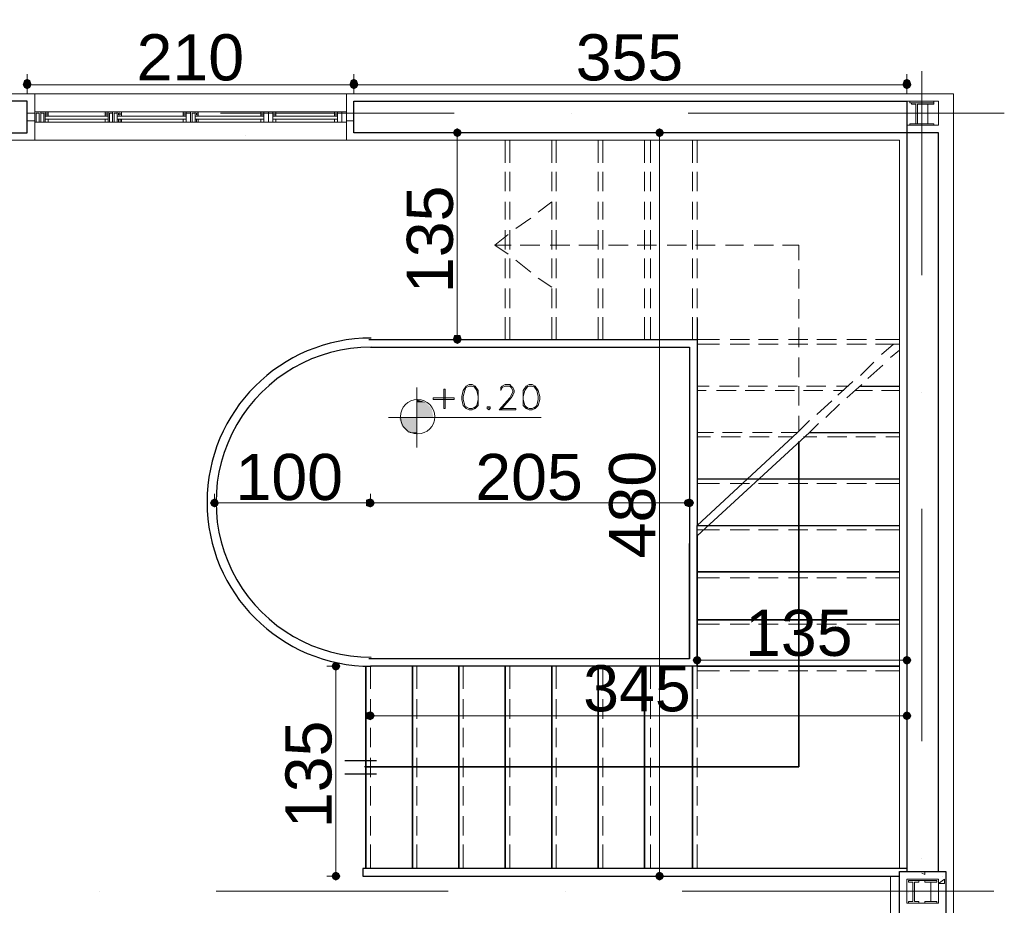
# Model space of a CAD drawing. Header units: metres. Extents: x 5.7 to 89.8, y 4 to 63.5.
# Tile 13 of 32: x 57 to 63.3, y 22.2 to 27.9. Entities that reach past the tile are written whole.
import ezdxf

# ---------------------------------------------------------------- set-up
doc = ezdxf.new("R2010")
doc.units = ezdxf.units.M
doc.header["$MEASUREMENT"] = 0
for name, color, linetype in [('PDF4_ax', 7, 'Continuous'), ('PDF4_column', 7, 'Continuous'), ('PDF4_dim', 7, 'Continuous'), ('PDF4_furn', 7, 'Continuous'), ('PDF4_hatch-plan', 7, 'Continuous'), ('PDF4_khatchin', 7, 'Continuous'), ('PDF4_Layer5', 7, 'Continuous'), ('PDF4_shear wall', 7, 'Continuous'), ('PDF4_STAIRS', 7, 'Continuous'), ('PDF4_Text', 7, 'Continuous'), ('PDF4_Text Info.', 7, 'Continuous'), ('PDF4_textt', 7, 'Continuous'), ('PDF4_wall', 7, 'Continuous'), ('PDF4_WIN', 7, 'Continuous')]:
    doc.layers.add(name, color=color, linetype=linetype)
doc.styles.add('PDF Arial', font='arial.ttf')

msp = doc.modelspace()

# ---------------------------------------------------------------- linework, layer by layer
at = {"layer": 'PDF4_ax', "lineweight": 9}
for points in [[(62.7986, 27.5517), (62.7986, 26.2418)], [(57.54, 27.282), (57.54, 27.282)], [(58.2912, 27.282), (59.7937, 27.282)], [(60.5449, 27.282), (60.5449, 27.282)], [(61.2962, 27.282), (63.3284, 27.282)], [(62.7986, 25.4906), (62.7986, 25.4906)], [(62.7986, 24.7393), (62.7986, 23.2465)], [(62.7986, 22.4953), (62.7986, 22.4953)], [(57.5111, 22.2834), (57.5111, 22.2834)], [(58.2623, 22.2834), (59.7552, 22.2834)], [(60.5064, 22.2834), (60.5064, 22.2834)], [(61.2576, 22.2834), (63.2609, 22.2834)]]:
    msp.add_lwpolyline(points, dxfattribs=at)
at = {"layer": 'PDF4_column', "lineweight": 18}
for points in [[(62.7023, 27.359), (62.9046, 27.359), (62.9046, 27.2049), (62.7023, 27.2049)], [(62.8757, 27.3494), (62.7216, 27.3494), (62.7216, 27.359), (62.8757, 27.359)], [(62.7601, 27.2146), (62.7312, 27.2146), (62.7986, 27.2146), (62.7697, 27.2146), (62.7697, 27.3398), (62.7986, 27.3398), (62.7986, 27.3494), (62.7312, 27.3494), (62.7312, 27.3398), (62.7601, 27.3398)], [(62.8372, 27.2146), (62.7986, 27.2146), (62.8757, 27.2146), (62.8372, 27.2146), (62.8372, 27.3398), (62.8757, 27.3398), (62.8757, 27.3494), (62.7986, 27.3494), (62.7986, 27.3398), (62.8372, 27.3398)], [(62.8757, 27.2049), (62.7216, 27.2049), (62.7216, 27.2146), (62.8757, 27.2146)], [(62.7023, 22.3604), (62.9046, 22.3604), (62.9046, 22.2063), (62.7023, 22.2063)], [(62.7023, 22.3604), (62.9046, 22.3604), (62.9046, 22.2063), (62.7023, 22.2063)], [(62.7023, 22.3604), (62.9046, 22.3604), (62.9046, 22.2063), (62.7023, 22.2063)], [(62.7408, 22.216), (62.712, 22.216), (62.712, 22.2063), (62.7794, 22.2063), (62.7794, 22.216), (62.7505, 22.216), (62.7505, 22.3412), (62.7794, 22.3412), (62.7794, 22.3508), (62.712, 22.3508), (62.712, 22.3412), (62.7408, 22.3412)], [(62.7408, 22.216), (62.712, 22.216), (62.712, 22.2063), (62.7794, 22.2063), (62.7794, 22.216), (62.7505, 22.216), (62.7505, 22.3412), (62.7794, 22.3412), (62.7794, 22.3508), (62.712, 22.3508), (62.712, 22.3412), (62.7408, 22.3412)], [(62.7408, 22.216), (62.712, 22.216), (62.712, 22.2063), (62.7794, 22.2063), (62.7794, 22.216), (62.7505, 22.216), (62.7505, 22.3412), (62.7794, 22.3412), (62.7794, 22.3508), (62.712, 22.3508), (62.712, 22.3412), (62.7408, 22.3412)], [(62.8564, 22.216), (62.8179, 22.216), (62.8179, 22.2063), (62.8949, 22.2063), (62.8949, 22.216), (62.8564, 22.216), (62.8564, 22.3412), (62.8949, 22.3412), (62.8949, 22.3508), (62.8179, 22.3508), (62.8179, 22.3412), (62.8564, 22.3412)], [(62.8564, 22.216), (62.8179, 22.216), (62.8179, 22.2063), (62.8949, 22.2063), (62.8949, 22.216), (62.8564, 22.216), (62.8564, 22.3412), (62.8949, 22.3412), (62.8949, 22.3508), (62.8179, 22.3508), (62.8179, 22.3412), (62.8564, 22.3412)], [(62.8564, 22.216), (62.8179, 22.216), (62.8179, 22.2063), (62.8949, 22.2063), (62.8949, 22.216), (62.8564, 22.216), (62.8564, 22.3412), (62.8949, 22.3412), (62.8949, 22.3508), (62.8179, 22.3508), (62.8179, 22.3412), (62.8564, 22.3412)]]:
    msp.add_lwpolyline(points, close=True, dxfattribs=at)
for points in [[(62.8564, 22.3508), (62.7408, 22.3508), (62.8564, 22.3508)], [(62.8564, 22.3508), (62.7408, 22.3508), (62.8564, 22.3508)], [(62.8564, 22.3508), (62.7408, 22.3508), (62.8564, 22.3508)], [(62.8564, 22.2063), (62.7408, 22.2063), (62.8564, 22.2063)], [(62.8564, 22.2063), (62.7408, 22.2063), (62.8564, 22.2063)], [(62.8564, 22.2063), (62.7408, 22.2063), (62.8564, 22.2063)]]:
    msp.add_lwpolyline(points, dxfattribs=at)
at = {"layer": 'PDF4_dim', "lineweight": 20}
for points in [[(57.0488, 27.4072), (57.0488, 27.5324)], [(62.7023, 27.4072), (62.7023, 27.5324)], [(59.1195, 27.465), (59.0906, 27.465), (57.1066, 27.465), (57.0777, 27.465)], [(62.6734, 27.465), (62.6445, 27.465), (59.2158, 27.465), (59.1773, 27.465)], [(59.813, 27.1568), (59.7552, 27.1568)], [(61.1132, 27.1568), (61.0458, 27.1568)], [(59.813, 25.8566), (59.813, 25.8951), (59.813, 27.099), (59.813, 27.1279)], [(61.1132, 22.4086), (61.1132, 22.4375), (61.1132, 27.099), (61.1132, 27.1279)], [(59.813, 25.8277), (59.7552, 25.8277)], [(58.2527, 24.7779), (58.2527, 24.8357)], [(59.2255, 24.7779), (59.1869, 24.7779), (58.3105, 24.7779), (58.2816, 24.7779)], [(59.2832, 24.7779), (59.3121, 24.7779), (61.2384, 24.7779), (61.2673, 24.7779)], [(61.3058, 24.7779), (61.3058, 24.7201)], [(61.354, 23.7666), (61.354, 23.8244)], [(62.7023, 23.7666), (62.7023, 23.8244)], [(61.3828, 23.7666), (61.4117, 23.7666), (62.6445, 23.7666), (62.6734, 23.7666)], [(59.0328, 23.7281), (58.975, 23.7281)], [(59.0328, 22.4086), (59.0328, 22.4375), (59.0328, 23.6703), (59.0328, 23.6992)], [(59.2544, 23.4006), (59.2544, 23.468)], [(62.7023, 23.4006), (62.7023, 23.468)], [(59.2832, 23.4102), (59.3121, 23.4102), (62.6445, 23.4102), (62.6734, 23.4102)], [(59.0328, 22.3797), (58.975, 22.3797)], [(61.1132, 22.3797), (61.0458, 22.3797)]]:
    msp.add_lwpolyline(points, dxfattribs=at)
for points in [[(59.1484, 27.5324), (59.1484, 27.4072)], [(59.2544, 24.8357), (59.2544, 24.7779)]]:
    msp.add_lwpolyline(points, close=True, dxfattribs=at)
at = {"layer": 'PDF4_dim', "transparency": 33554559}
for points in [[(57.0295, 27.4939), (57.0488, 27.465), (57.0199, 27.465)], [(57.0199, 27.465), (57.0295, 27.4457), (57.0488, 27.465)], [(57.0488, 27.5035), (57.0295, 27.4939), (57.0488, 27.465)], [(57.0295, 27.4457), (57.0488, 27.465), (57.0488, 27.4361)], [(57.0488, 27.465), (57.0681, 27.4939), (57.0488, 27.5035)], [(57.0777, 27.465), (57.0488, 27.465), (57.0681, 27.4939)], [(57.0488, 27.465), (57.0488, 27.4361), (57.0681, 27.4457)], [(57.0681, 27.4457), (57.0777, 27.465), (57.0488, 27.465)], [(59.1291, 27.4939), (59.1195, 27.465), (59.1484, 27.465)], [(59.1291, 27.4939), (59.1484, 27.465), (59.1195, 27.465)], [(59.1195, 27.465), (59.1484, 27.465), (59.1291, 27.4457)], [(59.1195, 27.465), (59.1291, 27.4457), (59.1484, 27.465)], [(59.1484, 27.465), (59.1484, 27.5035), (59.1291, 27.4939)], [(59.1484, 27.5035), (59.1291, 27.4939), (59.1484, 27.465)], [(59.1484, 27.465), (59.1291, 27.4457), (59.1484, 27.4361)], [(59.1291, 27.4457), (59.1484, 27.465), (59.1484, 27.4361)], [(59.1677, 27.4939), (59.1484, 27.465), (59.1484, 27.5035)], [(59.1484, 27.465), (59.1677, 27.4939), (59.1484, 27.5035)], [(59.1773, 27.465), (59.1677, 27.4939), (59.1484, 27.465)], [(59.1773, 27.465), (59.1484, 27.465), (59.1677, 27.4939)], [(59.1484, 27.4361), (59.1677, 27.4457), (59.1484, 27.465)], [(59.1677, 27.4457), (59.1484, 27.465), (59.1773, 27.465)], [(59.1484, 27.465), (59.1484, 27.4361), (59.1677, 27.4457)], [(59.1677, 27.4457), (59.1773, 27.465), (59.1484, 27.465)], [(62.6831, 27.4939), (62.6734, 27.465), (62.7023, 27.465)], [(62.6734, 27.465), (62.7023, 27.465), (62.6831, 27.4457)], [(62.7023, 27.465), (62.7023, 27.5035), (62.6831, 27.4939)], [(62.7023, 27.465), (62.6831, 27.4457), (62.7023, 27.4361)], [(62.7216, 27.4939), (62.7023, 27.465), (62.7023, 27.5035)], [(62.7312, 27.465), (62.7216, 27.4939), (62.7023, 27.465)], [(62.7023, 27.4361), (62.7216, 27.4457), (62.7023, 27.465)], [(62.7216, 27.4457), (62.7023, 27.465), (62.7312, 27.465)], [(59.7937, 27.176), (59.813, 27.1568), (59.7841, 27.1568)], [(59.813, 27.1568), (59.7841, 27.1568), (59.7937, 27.1375)], [(59.813, 27.1857), (59.7937, 27.176), (59.813, 27.1568)], [(59.7937, 27.1375), (59.813, 27.1279), (59.813, 27.1568)], [(59.8322, 27.176), (59.813, 27.1568), (59.813, 27.1857)], [(59.8419, 27.1568), (59.8322, 27.176), (59.813, 27.1568)], [(59.813, 27.1279), (59.813, 27.1568), (59.8322, 27.1375)], [(59.813, 27.1568), (59.8322, 27.1375), (59.8419, 27.1568)], [(61.0939, 27.176), (61.1132, 27.1568), (61.0843, 27.1568)], [(61.1132, 27.1568), (61.0843, 27.1568), (61.0939, 27.1375)], [(61.1132, 27.1857), (61.0939, 27.176), (61.1132, 27.1568)], [(61.0939, 27.1375), (61.1132, 27.1279), (61.1132, 27.1568)], [(61.1324, 27.176), (61.1132, 27.1568), (61.1132, 27.1857)], [(61.1421, 27.1568), (61.1324, 27.176), (61.1132, 27.1568)], [(61.1132, 27.1279), (61.1132, 27.1568), (61.1324, 27.1375)], [(61.1132, 27.1568), (61.1324, 27.1375), (61.1421, 27.1568)], [(59.813, 25.8277), (59.7937, 25.8566), (59.7841, 25.8277)], [(59.7841, 25.8277), (59.7937, 25.8084), (59.813, 25.8277)], [(59.813, 25.8566), (59.813, 25.8277), (59.7937, 25.8566)], [(59.7937, 25.8084), (59.813, 25.8277), (59.813, 25.7988)], [(59.813, 25.8277), (59.8419, 25.8277), (59.8322, 25.8566)], [(59.8322, 25.8566), (59.813, 25.8566), (59.813, 25.8277)], [(59.813, 25.7988), (59.8322, 25.8084), (59.813, 25.8277)], [(59.8322, 25.8084), (59.813, 25.8277), (59.8419, 25.8277)], [(58.2527, 24.8068), (58.2334, 24.7971), (58.2527, 24.7779)], [(58.2527, 24.7779), (58.272, 24.7971), (58.2527, 24.8068)], [(59.2544, 24.8068), (59.2255, 24.7971), (59.2544, 24.7779)], [(59.2544, 24.7779), (59.2544, 24.8068), (59.2255, 24.7971)], [(59.2544, 24.7779), (59.2736, 24.7971), (59.2544, 24.8068)], [(59.2736, 24.7971), (59.2544, 24.7779), (59.2544, 24.8068)], [(61.3058, 24.7779), (61.3058, 24.8068), (61.2769, 24.7971)], [(61.3251, 24.7971), (61.3058, 24.7779), (61.3058, 24.8068)], [(58.2334, 24.7971), (58.2527, 24.7779), (58.2238, 24.7779)], [(58.2238, 24.7779), (58.2334, 24.7586), (58.2527, 24.7779)], [(58.2334, 24.7586), (58.2527, 24.7779), (58.2527, 24.749)], [(58.2816, 24.7779), (58.2527, 24.7779), (58.272, 24.7971)], [(58.2527, 24.7779), (58.2527, 24.749), (58.272, 24.7586)], [(58.272, 24.7586), (58.2816, 24.7779), (58.2527, 24.7779)], [(59.2255, 24.7971), (59.2544, 24.7779), (59.2255, 24.7779)], [(59.2255, 24.7971), (59.2255, 24.7779), (59.2544, 24.7779)], [(59.2255, 24.7779), (59.2255, 24.7586), (59.2544, 24.7779)], [(59.2255, 24.7586), (59.2544, 24.7779), (59.2544, 24.749)], [(59.2255, 24.7779), (59.2544, 24.7779), (59.2255, 24.7586)], [(59.2544, 24.7779), (59.2255, 24.7586), (59.2544, 24.749)], [(59.2832, 24.7779), (59.2544, 24.7779), (59.2736, 24.7971)], [(59.2832, 24.7779), (59.2736, 24.7971), (59.2544, 24.7779)], [(59.2544, 24.7779), (59.2544, 24.749), (59.2736, 24.7586)], [(59.2736, 24.7586), (59.2832, 24.7779), (59.2544, 24.7779)], [(59.2544, 24.749), (59.2736, 24.7586), (59.2544, 24.7779)], [(59.2736, 24.7586), (59.2544, 24.7779), (59.2832, 24.7779)], [(61.2769, 24.7971), (61.2673, 24.7779), (61.3058, 24.7779)], [(61.2673, 24.7779), (61.3058, 24.7779), (61.2769, 24.7586)], [(61.3058, 24.7779), (61.2769, 24.7586), (61.3058, 24.749)], [(61.3347, 24.7779), (61.3251, 24.7971), (61.3058, 24.7779)], [(61.3058, 24.749), (61.3251, 24.7586), (61.3058, 24.7779)], [(61.3251, 24.7586), (61.3058, 24.7779), (61.3347, 24.7779)], [(61.354, 23.7955), (61.3347, 23.7859), (61.354, 23.7666)], [(61.354, 23.7666), (61.3732, 23.7859), (61.354, 23.7955)], [(62.7023, 23.7666), (62.7023, 23.7955), (62.6831, 23.7859)], [(62.7216, 23.7859), (62.7023, 23.7666), (62.7023, 23.7955)], [(59.0136, 23.7473), (59.0328, 23.7281), (59.0039, 23.7281)], [(59.0328, 23.757), (59.0136, 23.7473), (59.0328, 23.7281)], [(59.0521, 23.7473), (59.0328, 23.7281), (59.0328, 23.757)], [(59.0617, 23.7281), (59.0521, 23.7473), (59.0328, 23.7281)], [(61.3347, 23.7859), (61.354, 23.7666), (61.3251, 23.7666)], [(61.3251, 23.7666), (61.3347, 23.7473), (61.354, 23.7666)], [(61.3347, 23.7473), (61.354, 23.7666), (61.354, 23.7377)], [(61.3828, 23.7666), (61.354, 23.7666), (61.3732, 23.7859)], [(61.354, 23.7666), (61.354, 23.7377), (61.3732, 23.7473)], [(61.3732, 23.7473), (61.3828, 23.7666), (61.354, 23.7666)], [(62.6831, 23.7859), (62.6734, 23.7666), (62.7023, 23.7666)], [(62.6734, 23.7666), (62.7023, 23.7666), (62.6831, 23.7473)], [(62.7023, 23.7666), (62.6831, 23.7473), (62.7023, 23.7377)], [(62.7312, 23.7666), (62.7216, 23.7859), (62.7023, 23.7666)], [(62.7023, 23.7377), (62.7216, 23.7473), (62.7023, 23.7666)], [(62.7216, 23.7473), (62.7023, 23.7666), (62.7312, 23.7666)], [(59.0328, 23.7281), (59.0039, 23.7281), (59.0136, 23.7088)], [(59.0136, 23.7088), (59.0328, 23.6992), (59.0328, 23.7281)], [(59.0328, 23.6992), (59.0328, 23.7281), (59.0521, 23.7088)], [(59.0328, 23.7281), (59.0521, 23.7088), (59.0617, 23.7281)], [(59.2544, 23.4391), (59.2255, 23.4295), (59.2544, 23.4102)], [(59.2255, 23.4295), (59.2544, 23.4102), (59.2255, 23.4102)], [(59.2544, 23.4102), (59.2736, 23.4295), (59.2544, 23.4391)], [(59.2832, 23.4102), (59.2544, 23.4102), (59.2736, 23.4295)], [(62.6831, 23.4295), (62.6734, 23.4102), (62.7023, 23.4102)], [(62.7023, 23.4102), (62.7023, 23.4391), (62.6831, 23.4295)], [(62.7216, 23.4295), (62.7023, 23.4102), (62.7023, 23.4391)], [(62.7312, 23.4102), (62.7216, 23.4295), (62.7023, 23.4102)], [(59.2255, 23.4102), (59.2255, 23.391), (59.2544, 23.4102)], [(59.2255, 23.391), (59.2544, 23.4102), (59.2544, 23.3813)], [(59.2544, 23.4102), (59.2544, 23.3813), (59.2736, 23.391)], [(59.2736, 23.391), (59.2832, 23.4102), (59.2544, 23.4102)], [(62.6734, 23.4102), (62.7023, 23.4102), (62.6831, 23.391)], [(62.7023, 23.4102), (62.6831, 23.391), (62.7023, 23.3813)], [(62.7023, 23.3813), (62.7216, 23.391), (62.7023, 23.4102)], [(62.7216, 23.391), (62.7023, 23.4102), (62.7312, 23.4102)], [(59.0328, 22.4086), (59.0328, 22.3797), (59.0136, 22.399)], [(59.0521, 22.399), (59.0328, 22.4086), (59.0328, 22.3797)], [(61.1132, 22.4086), (61.1132, 22.3797), (61.0939, 22.399)], [(61.1324, 22.399), (61.1132, 22.4086), (61.1132, 22.3797)], [(59.0328, 22.3797), (59.0136, 22.399), (59.0039, 22.3797)], [(59.0039, 22.3797), (59.0136, 22.3604), (59.0328, 22.3797)], [(59.0136, 22.3604), (59.0328, 22.3797), (59.0328, 22.3508)], [(59.0328, 22.3797), (59.0617, 22.3797), (59.0521, 22.399)], [(59.0328, 22.3508), (59.0521, 22.3604), (59.0328, 22.3797)], [(59.0521, 22.3604), (59.0328, 22.3797), (59.0617, 22.3797)], [(61.1132, 22.3797), (61.0939, 22.399), (61.0843, 22.3797)], [(61.0843, 22.3797), (61.0939, 22.3604), (61.1132, 22.3797)], [(61.0939, 22.3604), (61.1132, 22.3797), (61.1132, 22.3508)], [(61.1132, 22.3797), (61.1421, 22.3797), (61.1324, 22.399)], [(61.1132, 22.3508), (61.1324, 22.3604), (61.1132, 22.3797)], [(61.1324, 22.3604), (61.1132, 22.3797), (61.1421, 22.3797)]]:
    msp.add_solid(points, dxfattribs=at)
at = {"layer": 'PDF4_furn', "lineweight": 18}
for points in [[(60.6509, 27.1568), (60.6509, 27.1568)], [(58.455, 27.1375), (58.455, 27.1375)]]:
    msp.add_lwpolyline(points, dxfattribs=at)
at = {"layer": 'PDF4_hatch-plan', "lineweight": 18}
for points in [[(62.7986, 22.399), (62.8179, 22.3893), (62.8179, 22.4086)], [(62.9335, 22.3797), (62.9335, 22.3797)], [(62.712, 22.2738), (62.712, 22.2738)], [(62.7408, 22.3123), (62.7408, 22.3123)], [(62.9527, 22.3219), (62.9527, 22.3219)]]:
    msp.add_lwpolyline(points, dxfattribs=at)
msp.add_lwpolyline([(62.9046, 22.3315), (62.9431, 22.3604), (62.9431, 22.3315)], close=True, dxfattribs=at)
at = {"layer": 'PDF4_khatchin', "lineweight": 18}
for points in [[(60.1212, 27.1086), (60.1212, 26.9641)], [(60.1501, 27.1086), (60.1501, 26.9641)], [(60.4197, 27.1086), (60.4197, 26.9641)], [(60.4486, 27.1086), (60.4486, 26.9641)], [(60.7183, 27.1086), (60.7183, 26.9641)], [(60.7472, 27.1086), (60.7472, 26.9641)], [(61.0169, 27.1086), (61.0169, 26.9641)], [(61.0554, 27.1086), (61.0554, 26.9641)], [(61.3251, 27.1086), (61.3251, 26.9641)], [(61.354, 27.1086), (61.354, 26.9641)], [(60.1212, 26.9064), (60.1212, 26.7812)], [(60.1501, 26.9064), (60.1501, 26.7812)], [(60.4197, 26.9064), (60.4197, 26.7812)], [(60.4486, 26.9064), (60.4486, 26.7812)], [(60.7183, 26.9064), (60.7183, 26.7812)], [(60.7472, 26.9064), (60.7472, 26.7812)], [(61.0169, 26.9064), (61.0169, 26.7812)], [(61.0554, 26.9064), (61.0554, 26.7812)], [(61.3251, 26.9064), (61.3251, 26.7812)], [(61.354, 26.9064), (61.354, 26.7812)], [(60.1212, 26.7137), (60.1212, 26.5982)], [(60.1501, 26.7137), (60.1501, 26.5982)], [(60.333, 26.6463), (60.4197, 26.7137), (60.4197, 26.5982)], [(60.4486, 26.7137), (60.4486, 26.5982)], [(60.7183, 26.7137), (60.7183, 26.5982)], [(60.7472, 26.7137), (60.7472, 26.5982)], [(61.0169, 26.7137), (61.0169, 26.5982)], [(61.0554, 26.7137), (61.0554, 26.5982)], [(61.3251, 26.7137), (61.3251, 26.5982)], [(61.354, 26.7137), (61.354, 26.5982)], [(60.1886, 26.5404), (60.2849, 26.6078)], [(60.1212, 26.5307), (60.1212, 26.4055)], [(60.1501, 26.5307), (60.1501, 26.4055)], [(60.4197, 26.5307), (60.4197, 26.4055)], [(60.4486, 26.5307), (60.4486, 26.4055)], [(60.7183, 26.5307), (60.7183, 26.4055)], [(60.7472, 26.5307), (60.7472, 26.4055)], [(61.0169, 26.5307), (61.0169, 26.4055)], [(61.0554, 26.5307), (61.0554, 26.4055)], [(61.3251, 26.5307), (61.3251, 26.4055)], [(61.354, 26.5307), (61.354, 26.4055)], [(60.1404, 26.5019), (60.0537, 26.4344), (60.1597, 26.4344)], [(60.0537, 26.4344), (60.1404, 26.3766)], [(60.2175, 26.4344), (60.3427, 26.4344)], [(60.4101, 26.4344), (60.5353, 26.4344)], [(60.5931, 26.4344), (60.7183, 26.4344)], [(60.7857, 26.4344), (60.9109, 26.4344)], [(60.9687, 26.4344), (61.0939, 26.4344)], [(61.1613, 26.4344), (61.2865, 26.4344)], [(61.3443, 26.4344), (61.4695, 26.4344)], [(61.5369, 26.4344), (61.6525, 26.4344)], [(61.7199, 26.4344), (61.8451, 26.4344)], [(61.9029, 26.4344), (62.0089, 26.4344), (62.0089, 26.3381)], [(60.1212, 26.3478), (60.1212, 26.2225)], [(60.1501, 26.3478), (60.1501, 26.2225)], [(60.1886, 26.3381), (60.2849, 26.2611)], [(60.4197, 26.3478), (60.4197, 26.2225)], [(60.4486, 26.3478), (60.4486, 26.2225)], [(60.7183, 26.3478), (60.7183, 26.2225)], [(60.7472, 26.3478), (60.7472, 26.2225)], [(61.0169, 26.3478), (61.0169, 26.2225)], [(61.0554, 26.3478), (61.0554, 26.2225)], [(61.3251, 26.3478), (61.3251, 26.2225)], [(61.354, 26.3478), (61.354, 26.2225)], [(62.0089, 26.1551), (62.0089, 26.2803)], [(60.333, 26.2225), (60.4197, 26.1648)], [(60.1212, 26.1551), (60.1212, 26.0299)], [(60.1501, 26.1551), (60.1501, 26.0299)], [(60.4197, 26.1551), (60.4197, 26.0299)], [(60.4486, 26.1551), (60.4486, 26.0299)], [(60.7183, 26.1551), (60.7183, 26.0299)], [(60.7472, 26.1551), (60.7472, 26.0299)], [(61.0169, 26.1551), (61.0169, 26.0299)], [(61.0554, 26.1551), (61.0554, 26.0299)], [(61.3251, 26.1551), (61.3251, 26.0299)], [(61.354, 26.1551), (61.354, 26.0299)], [(62.0089, 25.9625), (62.0089, 26.0877)], [(60.1212, 25.9721), (60.1212, 25.8277)], [(60.1501, 25.9721), (60.1501, 25.8277)], [(60.4197, 25.9721), (60.4197, 25.8277)], [(60.4486, 25.9721), (60.4486, 25.8277)], [(60.7183, 25.9721), (60.7183, 25.8277)], [(60.7472, 25.9721), (60.7472, 25.8277)], [(61.0169, 25.9721), (61.0169, 25.8277)], [(61.0554, 25.9721), (61.0554, 25.8277)], [(61.3251, 25.9721), (61.3251, 25.8277)], [(61.354, 25.9721), (61.354, 25.8277), (61.4984, 25.8277)], [(62.0089, 25.7795), (62.0089, 25.9047)], [(61.5658, 25.8277), (61.691, 25.8277)], [(61.7488, 25.8277), (61.874, 25.8277)], [(61.9415, 25.8277), (62.0667, 25.8277)], [(62.1245, 25.8277), (62.2497, 25.8277)], [(62.3171, 25.8277), (62.4423, 25.8277)], [(62.5001, 25.8277), (62.6542, 25.8277)], [(61.354, 25.7988), (61.4984, 25.7988)], [(61.5658, 25.7988), (61.691, 25.7988)], [(61.7488, 25.7988), (61.874, 25.7988)], [(61.9415, 25.7988), (62.0667, 25.7988)], [(62.1245, 25.7988), (62.2497, 25.7988)], [(62.3171, 25.7988), (62.4423, 25.7988)], [(62.5001, 25.7988), (62.6542, 25.7988)], [(62.6156, 25.7988), (62.5386, 25.7314)], [(62.6542, 25.7602), (62.5964, 25.7121)], [(62.0089, 25.5869), (62.0089, 25.7121)], [(62.4904, 25.6832), (62.4038, 25.5965)], [(62.5482, 25.6639), (62.4519, 25.5773)], [(61.354, 25.5291), (61.431, 25.5291)], [(61.4984, 25.5291), (61.6236, 25.5291)], [(61.6814, 25.5291), (61.8066, 25.5291)], [(61.874, 25.5291), (61.9992, 25.5291)], [(62.0089, 25.4039), (62.0089, 25.5291)], [(62.057, 25.5291), (62.1822, 25.5291)], [(62.2497, 25.5291), (62.3267, 25.5291)], [(62.3556, 25.558), (62.2593, 25.4713)], [(62.4134, 25.5387), (62.3171, 25.4521)], [(61.354, 25.5002), (61.4117, 25.5002)], [(61.4792, 25.5002), (61.6044, 25.5002)], [(61.6622, 25.5002), (61.7874, 25.5002)], [(61.8548, 25.5002), (61.98, 25.5002)], [(62.0378, 25.5002), (62.163, 25.5002)], [(62.2304, 25.5002), (62.2978, 25.5002)], [(62.3652, 25.5002), (62.4808, 25.5002)], [(62.5386, 25.5002), (62.6542, 25.5002)], [(62.2208, 25.4328), (62.1245, 25.3461)], [(62.2689, 25.4135), (62.1822, 25.3268)], [(62.0089, 25.2402), (62.0089, 25.3365)], [(61.8933, 25.2305), (61.9992, 25.2305), (62.0763, 25.3076)], [(62.1341, 25.2883), (62.0763, 25.2305)], [(61.354, 25.2305), (61.4599, 25.2305)], [(61.354, 25.2016), (61.4406, 25.2016)], [(61.5081, 25.2016), (61.6333, 25.2016)], [(61.5177, 25.2305), (61.6429, 25.2305)], [(61.691, 25.2016), (61.8163, 25.2016)], [(61.7103, 25.2305), (61.8355, 25.2305)], [(61.874, 25.2016), (61.9704, 25.2016)], [(62.0378, 25.2016), (62.1245, 25.2016)], [(62.1919, 25.2016), (62.3171, 25.2016)], [(62.3749, 25.2016), (62.5001, 25.2016)], [(62.5675, 25.2016), (62.6542, 25.2016)], [(61.354, 24.9031), (61.4984, 24.9031)], [(61.5658, 24.9031), (61.691, 24.9031)], [(61.7488, 24.9031), (61.874, 24.9031)], [(61.9415, 24.9031), (62.0667, 24.9031)], [(62.1245, 24.9031), (62.2497, 24.9031)], [(62.3171, 24.9031), (62.4423, 24.9031)], [(62.5001, 24.9031), (62.6542, 24.9031)], [(61.354, 24.6045), (61.4984, 24.6045)], [(61.5658, 24.6045), (61.691, 24.6045)], [(61.7488, 24.6045), (61.874, 24.6045)], [(61.9415, 24.6045), (62.0667, 24.6045)], [(62.1245, 24.6045), (62.2497, 24.6045)], [(62.3171, 24.6045), (62.4423, 24.6045)], [(62.5001, 24.6045), (62.6542, 24.6045)]]:
    msp.add_lwpolyline(points, dxfattribs=at)
for points in [[(61.4984, 24.2963), (61.354, 24.2963)], [(61.691, 24.2963), (61.5658, 24.2963)], [(61.874, 24.2963), (61.7488, 24.2963)], [(62.0667, 24.2963), (61.9415, 24.2963)], [(62.2497, 24.2963), (62.1245, 24.2963)], [(62.4423, 24.2963), (62.3171, 24.2963)], [(62.6542, 24.2963), (62.5001, 24.2963)], [(61.4984, 23.9977), (61.354, 23.9977)], [(61.691, 23.9977), (61.5658, 23.9977)], [(61.874, 23.9977), (61.7488, 23.9977)], [(62.0667, 23.9977), (61.9415, 23.9977)], [(62.2497, 23.9977), (62.1245, 23.9977)], [(62.4423, 23.9977), (62.3171, 23.9977)], [(62.6542, 23.9977), (62.5001, 23.9977)], [(59.2544, 23.5836), (59.2544, 23.7281)], [(59.5529, 23.5836), (59.5529, 23.7281)], [(59.8515, 23.5836), (59.8515, 23.7281)], [(60.1501, 23.5836), (60.1501, 23.7281)], [(60.4486, 23.5836), (60.4486, 23.7281)], [(60.7472, 23.5836), (60.7472, 23.7281)], [(61.0554, 23.5836), (61.0554, 23.7281)], [(61.354, 23.5836), (61.354, 23.7281)], [(61.4984, 23.6992), (61.354, 23.6992)], [(61.691, 23.6992), (61.5658, 23.6992)], [(61.874, 23.6992), (61.7488, 23.6992)], [(62.0667, 23.6992), (61.9415, 23.6992)], [(62.2497, 23.6992), (62.1245, 23.6992)], [(62.4423, 23.6992), (62.3171, 23.6992)], [(62.6542, 23.6992), (62.5001, 23.6992)], [(59.2544, 23.391), (59.2544, 23.5162)], [(59.5529, 23.391), (59.5529, 23.5162)], [(59.8515, 23.391), (59.8515, 23.5162)], [(60.1501, 23.391), (60.1501, 23.5162)], [(60.4486, 23.391), (60.4486, 23.5162)], [(60.7472, 23.391), (60.7472, 23.5162)], [(61.0554, 23.391), (61.0554, 23.5162)], [(61.354, 23.391), (61.354, 23.5162)], [(59.2544, 23.208), (59.2544, 23.3332)], [(59.5529, 23.208), (59.5529, 23.3332)], [(59.8515, 23.208), (59.8515, 23.3332)], [(60.1501, 23.208), (60.1501, 23.3332)], [(60.4486, 23.208), (60.4486, 23.3332)], [(60.7472, 23.208), (60.7472, 23.3332)], [(61.0554, 23.208), (61.0554, 23.3332)], [(61.354, 23.208), (61.354, 23.3332)], [(59.2544, 23.0154), (59.2544, 23.1406)], [(59.5529, 23.0154), (59.5529, 23.1406)], [(59.8515, 23.0154), (59.8515, 23.1406)], [(60.1501, 23.0154), (60.1501, 23.1406)], [(60.4486, 23.0154), (60.4486, 23.1406)], [(60.7472, 23.0154), (60.7472, 23.1406)], [(61.0554, 23.0154), (61.0554, 23.1406)], [(61.354, 23.0154), (61.354, 23.1406)], [(59.2544, 22.8324), (59.2544, 22.9576)], [(59.5529, 22.8324), (59.5529, 22.9576)], [(59.8515, 22.8324), (59.8515, 22.9576)], [(60.1501, 22.8324), (60.1501, 22.9576)], [(60.4486, 22.8324), (60.4486, 22.9576)], [(60.7472, 22.8324), (60.7472, 22.9576)], [(61.0554, 22.8324), (61.0554, 22.9576)], [(61.354, 22.8324), (61.354, 22.9576)], [(59.2544, 22.6397), (59.2544, 22.7649)], [(59.5529, 22.6397), (59.5529, 22.7649)], [(59.8515, 22.6397), (59.8515, 22.7649)], [(60.1501, 22.6397), (60.1501, 22.7649)], [(60.4486, 22.6397), (60.4486, 22.7649)], [(60.7472, 22.6397), (60.7472, 22.7649)], [(61.0554, 22.6397), (61.0554, 22.7649)], [(61.354, 22.6397), (61.354, 22.7649)], [(59.2544, 22.4279), (59.2544, 22.582)], [(59.5529, 22.4279), (59.5529, 22.582)], [(59.8515, 22.4279), (59.8515, 22.582)], [(60.1501, 22.4279), (60.1501, 22.582)], [(60.4486, 22.4279), (60.4486, 22.582)], [(60.7472, 22.4279), (60.7472, 22.582)], [(61.0554, 22.4279), (61.0554, 22.582)], [(61.354, 22.4279), (61.354, 22.582)]]:
    msp.add_lwpolyline(points, close=True, dxfattribs=at)
at = {"layer": 'PDF4_Layer5', "lineweight": 13}
msp.add_lwpolyline([(50.201, 17.6315), (50.201, 27.4072), (63.0009, 27.4072), (63.0009, 17.6315)], close=True, dxfattribs=at)
for points in [[(57.097, 27.1086), (57.097, 27.4072)], [(59.1003, 27.1086), (59.1003, 27.4072)], [(62.5964, 22.3797), (62.5964, 18.0264), (56.1627, 18.0264), (56.1627, 17.9782), (50.4996, 17.9782), (50.4996, 27.1086), (62.6542, 27.1086), (62.6542, 22.4279)]]:
    msp.add_lwpolyline(points, dxfattribs=at)
at = {"layer": 'PDF4_shear wall', "lineweight": 30}
msp.add_lwpolyline([(62.9527, 22.4086), (62.9527, 17.6797), (56.2109, 17.6797), (56.2109, 17.9782), (62.6542, 17.9782), (62.6542, 22.4086)], close=True, dxfattribs=at)
at = {"layer": 'PDF4_STAIRS', "lineweight": 25}
for points in [[(61.354, 25.9625), (61.354, 25.5002), (61.354, 24.6334), (62.6542, 24.6334)], [(59.2447, 25.8277), (61.354, 25.8277)], [(59.2544, 25.7795), (61.3058, 25.7795), (61.3058, 25.5002), (61.3058, 24.5178), (61.3058, 23.7762), (61.3058, 24.5178)], [(62.4038, 25.5291), (62.6542, 25.5291)], [(62.0763, 25.2305), (62.6542, 25.2305)], [(59.2255, 23.0828), (62.0089, 23.0828), (62.0089, 25.1727), (62.0089, 23.0828), (59.2158, 23.0828)], [(61.354, 24.932), (62.6542, 24.932)], [(61.354, 24.566), (61.354, 23.7281), (62.6542, 23.7281), (61.354, 23.7281), (61.354, 24.6334)], [(61.3058, 23.7762), (59.2447, 23.7762)], [(61.354, 23.7281), (59.2544, 23.7281)], [(59.2929, 23.1213), (59.0906, 23.1213)], [(59.2929, 23.0346), (59.0906, 23.0346)], [(62.7023, 22.4279), (59.2062, 22.4279), (59.2062, 22.3797), (62.6542, 22.3797)]]:
    msp.add_lwpolyline(points, dxfattribs=at)
for points in [[(62.6542, 24.3348), (61.354, 24.3348)], [(62.6542, 24.0266), (61.354, 24.0266)], [(59.2255, 22.4279), (59.2255, 23.7281)], [(59.524, 22.4279), (59.524, 23.7281)], [(59.8226, 22.4279), (59.8226, 23.7281)], [(60.1212, 22.4279), (60.1212, 23.7281)], [(60.4197, 22.4279), (60.4197, 23.7281)], [(60.7183, 22.4279), (60.7183, 23.7281)], [(61.0169, 22.4279), (61.0169, 23.7281)], [(61.3251, 22.4279), (61.3251, 23.7281)]]:
    msp.add_lwpolyline(points, close=True, dxfattribs=at)
for radius, start, end in [(1.0546, 90, 270), (0.9968, 89.99999, 270.00001)]:
    msp.add_arc((59.2592, 24.7827), radius, start, end, dxfattribs=at)
at = {"layer": 'PDF4_Text Info.', "lineweight": 9}
for points in [[(61.9992, 25.2305), (61.354, 24.6334)], [(62.0763, 25.2305), (61.354, 24.566)]]:
    msp.add_lwpolyline(points, dxfattribs=at)
at = {"layer": 'PDF4_textt', "lineweight": 20}
for points in [[(59.5529, 25.5195), (59.5529, 25.1342)], [(59.8707, 25.5291), (59.8611, 25.5002), (59.8515, 25.4617), (59.8515, 25.4424), (59.8611, 25.4039), (59.8707, 25.3846)], [(59.9285, 25.5195), (59.9093, 25.5291), (59.89, 25.5291), (59.8707, 25.5195)], [(59.9189, 25.3846), (59.9382, 25.4039), (59.9478, 25.4424), (59.9478, 25.4617), (59.9382, 25.5002), (59.9189, 25.5291)], [(60.0923, 25.3846), (60.1886, 25.3846), (60.1886, 25.375), (60.0826, 25.375), (60.1501, 25.4521), (60.1597, 25.4713), (60.1693, 25.4906), (60.1693, 25.5002), (60.1597, 25.5195), (60.1501, 25.5291), (60.1212, 25.5291), (60.1019, 25.5195), (60.0923, 25.5002), (60.0923, 25.5195), (60.1019, 25.5291), (60.1212, 25.5387), (60.1501, 25.5387), (60.1597, 25.5291), (60.1693, 25.5195), (60.1789, 25.5002), (60.1789, 25.4906), (60.1693, 25.4713), (60.1597, 25.4521), (60.0923, 25.375)], [(60.2656, 25.5291), (60.2464, 25.5002), (60.2367, 25.4617), (60.2367, 25.4424), (60.2464, 25.4039), (60.2656, 25.3846)], [(60.3138, 25.5195), (60.2945, 25.5291), (60.2753, 25.5291), (60.256, 25.5195)], [(60.3042, 25.3846), (60.3234, 25.4039), (60.333, 25.4424), (60.333, 25.4617), (60.3234, 25.5002), (60.3042, 25.5291)], [(59.8707, 25.3943), (59.89, 25.3846), (59.9093, 25.3846), (59.9285, 25.3943)], [(60.256, 25.3943), (60.2753, 25.3846), (60.2945, 25.3846), (60.3138, 25.3943)], [(60.3523, 25.3268), (59.3699, 25.3268)]]:
    msp.add_lwpolyline(points, dxfattribs=at)
for points in [[(59.7359, 25.3846), (59.7359, 25.5098), (59.7263, 25.5098), (59.7263, 25.3846)], [(59.89, 25.5387), (59.8707, 25.5291), (59.8515, 25.5002), (59.8419, 25.4617), (59.8419, 25.4424), (59.8515, 25.4039), (59.8707, 25.3846), (59.89, 25.375), (59.9093, 25.375), (59.9285, 25.3846), (59.9478, 25.4039), (59.9478, 25.4424), (59.9478, 25.4617), (59.9478, 25.5002), (59.9285, 25.5291), (59.9093, 25.5387)], [(60.2753, 25.5387), (60.256, 25.5291), (60.2367, 25.5002), (60.2367, 25.4617), (60.2367, 25.4424), (60.2367, 25.4039), (60.256, 25.3846), (60.2753, 25.375), (60.2945, 25.375), (60.3138, 25.3846), (60.333, 25.4039), (60.3427, 25.4424), (60.3427, 25.4617), (60.333, 25.5002), (60.3138, 25.5291), (60.2945, 25.5387)], [(59.7937, 25.4424), (59.6589, 25.4424), (59.6589, 25.4521), (59.7937, 25.4521)], [(60.0152, 25.3943), (60.0056, 25.3943), (60.0056, 25.3846), (60.0152, 25.375), (60.0248, 25.3846), (60.0248, 25.3943), (60.0152, 25.3943), (60.0152, 25.3846)]]:
    msp.add_lwpolyline(points, close=True, dxfattribs=at)
msp.add_circle((59.5577, 25.3317), 0.1108, dxfattribs=at)
at = {"layer": 'PDF4_textt', "transparency": 33554559}
for points in [[(59.5529, 25.4424), (59.5529, 25.4232), (59.6107, 25.4232)], [(59.5529, 25.3846), (59.6492, 25.3846), (59.5529, 25.4232)], [(59.6492, 25.3846), (59.5529, 25.4232), (59.6107, 25.4232)], [(59.5529, 25.3268), (59.6589, 25.3268), (59.5529, 25.3846)], [(59.6589, 25.3268), (59.5529, 25.3846), (59.6492, 25.3846)], [(59.4566, 25.2691), (59.5529, 25.2691), (59.4373, 25.3268)], [(59.5529, 25.2691), (59.4373, 25.3268), (59.5529, 25.3268)], [(59.4566, 25.2691), (59.4951, 25.2305), (59.5529, 25.2305)], [(59.4566, 25.2691), (59.5529, 25.2691), (59.5529, 25.2305)], [(59.4951, 25.2305), (59.5529, 25.2305), (59.5529, 25.2209)]]:
    msp.add_solid(points, dxfattribs=at)
at = {"layer": 'PDF4_wall', "lineweight": 30}
msp.add_lwpolyline([(56.4517, 27.359), (56.4517, 27.1568), (57.0488, 27.1568), (57.0488, 27.359)], close=True, dxfattribs=at)
msp.add_lwpolyline([(62.9046, 22.4086), (62.9046, 27.1568), (59.1484, 27.1568), (59.1484, 27.359), (62.7023, 27.359), (62.7023, 22.4086)], dxfattribs=at)
at = {"layer": 'PDF4_WIN', "lineweight": 18}
for points in [[(57.0488, 27.282), (57.0488, 27.2338), (57.097, 27.2338), (57.097, 27.282)], [(57.097, 27.282), (57.097, 27.2338), (57.0488, 27.2338), (57.0488, 27.282)], [(57.097, 27.2916), (57.097, 27.2242), (57.1355, 27.2242), (57.1355, 27.2916)], [(57.1259, 27.2242), (57.1259, 27.282), (57.1066, 27.282), (57.1066, 27.2242)], [(57.1836, 27.2627), (57.1644, 27.2627), (57.1644, 27.2916), (57.1644, 27.2242), (57.1355, 27.2242), (57.1355, 27.2916), (57.1644, 27.2916), (57.1836, 27.2916)], [(57.1355, 27.282), (57.1548, 27.282), (57.1548, 27.2242), (57.1355, 27.2242)], [(57.1836, 27.282), (57.1836, 27.2723), (57.1644, 27.2723), (57.1644, 27.282)], [(57.5496, 27.2627), (57.5496, 27.2916), (57.5689, 27.2916), (57.5689, 27.2627)], [(57.5689, 27.282), (57.5496, 27.282), (57.5496, 27.2723), (57.5689, 27.2723)], [(57.6267, 27.2916), (57.5978, 27.2916), (57.5978, 27.2242), (57.5689, 27.2242), (57.5689, 27.2916), (57.5978, 27.2916), (57.5978, 27.2242), (57.6267, 27.2242)], [(57.5978, 27.2242), (57.5978, 27.282), (57.5785, 27.282), (57.5785, 27.2242)], [(57.6074, 27.282), (57.6267, 27.282), (57.6267, 27.2242), (57.6074, 27.2242)], [(57.6556, 27.2627), (57.6556, 27.2916), (57.6267, 27.2916), (57.6267, 27.2627)], [(57.6459, 27.282), (57.6459, 27.2723), (57.6363, 27.2723), (57.6363, 27.282)], [(58.0505, 27.2627), (58.0505, 27.2916), (58.0697, 27.2916), (58.0697, 27.2627)], [(58.0697, 27.282), (58.0505, 27.282), (58.0505, 27.2723), (58.0697, 27.2723)], [(58.0986, 27.2242), (58.0986, 27.282), (58.0697, 27.282), (58.0697, 27.2242)], [(58.1082, 27.282), (58.1275, 27.282), (58.1275, 27.2242), (58.1082, 27.2242)], [(58.1468, 27.2627), (58.1468, 27.2916), (58.1275, 27.2916), (58.1275, 27.2627)], [(58.1468, 27.282), (58.1468, 27.2723), (58.1371, 27.2723), (58.1371, 27.282)], [(58.5513, 27.2627), (58.5513, 27.2916), (58.5705, 27.2916), (58.5705, 27.2627)], [(58.5705, 27.282), (58.5513, 27.282), (58.5513, 27.2723), (58.5705, 27.2723)], [(58.5994, 27.2242), (58.5705, 27.2242), (58.5705, 27.282), (58.5994, 27.282), (58.6283, 27.282), (58.6283, 27.2242), (58.5994, 27.2242), (58.5994, 27.282)], [(58.6476, 27.2627), (58.6476, 27.2916), (58.6283, 27.2916), (58.6283, 27.2627)], [(58.6476, 27.282), (58.6476, 27.2723), (58.6283, 27.2723), (58.6283, 27.282)], [(59.0232, 27.2627), (59.0232, 27.2916), (59.0425, 27.2916), (59.0425, 27.2627)], [(59.0425, 27.282), (59.0232, 27.282), (59.0232, 27.2723), (59.0425, 27.2723)], [(59.0425, 27.2916), (59.0425, 27.2242), (59.0714, 27.2242), (59.0714, 27.2916)], [(59.0714, 27.2242), (59.0425, 27.2242), (59.0425, 27.282), (59.0714, 27.282), (59.1003, 27.282), (59.1003, 27.2242), (59.0714, 27.2242), (59.0714, 27.282)], [(59.1003, 27.2916), (59.1003, 27.2242), (59.0714, 27.2242), (59.0714, 27.2916)], [(59.1003, 27.282), (59.1003, 27.2338), (59.1484, 27.2338), (59.1484, 27.282)], [(57.1836, 27.2242), (57.1836, 27.2435), (57.1644, 27.2435), (57.1644, 27.2242)], [(57.1836, 27.2435), (57.1836, 27.2242), (57.1644, 27.2242), (57.1644, 27.2435)], [(57.5689, 27.2242), (57.5496, 27.2242), (57.5496, 27.2435), (57.5689, 27.2435)], [(57.5496, 27.2435), (57.5496, 27.2242), (57.5689, 27.2242), (57.5689, 27.2435)], [(57.6556, 27.2435), (57.6556, 27.2242), (57.6267, 27.2242), (57.6267, 27.2435)], [(57.6459, 27.2242), (57.6459, 27.2435), (57.6363, 27.2435), (57.6363, 27.2242)], [(58.0697, 27.2242), (58.0505, 27.2242), (58.0505, 27.2435), (58.0697, 27.2435)], [(58.0505, 27.2435), (58.0505, 27.2242), (58.0697, 27.2242), (58.0697, 27.2435)], [(58.1468, 27.2435), (58.1468, 27.2242), (58.1275, 27.2242), (58.1275, 27.2435)], [(58.1468, 27.2242), (58.1468, 27.2435), (58.1371, 27.2435), (58.1371, 27.2242)], [(58.5705, 27.2242), (58.5513, 27.2242), (58.5513, 27.2435), (58.5705, 27.2435)], [(58.5513, 27.2435), (58.5513, 27.2242), (58.5705, 27.2242), (58.5705, 27.2435)], [(58.6476, 27.2242), (58.6476, 27.2435), (58.6283, 27.2435), (58.6283, 27.2242)], [(58.6476, 27.2435), (58.6476, 27.2242), (58.6283, 27.2242), (58.6283, 27.2435)], [(59.0425, 27.2242), (59.0232, 27.2242), (59.0232, 27.2435), (59.0425, 27.2435)], [(59.0232, 27.2435), (59.0232, 27.2242), (59.0425, 27.2242), (59.0425, 27.2435)], [(59.0617, 27.2242), (59.0714, 27.2242), (59.081, 27.2242)]]:
    msp.add_lwpolyline(points, close=True, dxfattribs=at)
for points in [[(57.1451, 27.2916), (57.1259, 27.2916), (57.1451, 27.2916)], [(57.5496, 27.2916), (57.1836, 27.2916)], [(57.5882, 27.2916), (57.6074, 27.2916), (57.5882, 27.2916)], [(59.0232, 27.2916), (57.6556, 27.2916)], [(58.0697, 27.2242), (58.0697, 27.2916), (58.0986, 27.2916), (58.0986, 27.2242), (58.0986, 27.2916), (58.1275, 27.2916), (58.1275, 27.2242)], [(58.089, 27.2916), (58.1082, 27.2916), (58.089, 27.2916)], [(58.5705, 27.2242), (58.5705, 27.2916), (58.5994, 27.2916), (58.5994, 27.2242), (58.5994, 27.2916), (58.6283, 27.2916), (58.6283, 27.2242)], [(58.5898, 27.2916), (58.6091, 27.2916), (58.5898, 27.2916)], [(59.0617, 27.2916), (59.081, 27.2916), (59.0617, 27.2916)], [(57.1451, 27.2242), (57.1259, 27.2242), (57.1451, 27.2242)], [(57.5496, 27.2627), (57.1836, 27.2627)], [(57.5496, 27.2435), (57.1836, 27.2435)], [(57.5496, 27.2242), (57.1836, 27.2242)], [(57.5882, 27.2242), (57.6074, 27.2242), (57.5882, 27.2242)], [(58.0697, 27.2627), (57.6556, 27.2627)], [(58.0697, 27.2435), (57.6556, 27.2435)], [(58.089, 27.2242), (57.6556, 27.2242)], [(58.089, 27.2242), (58.1082, 27.2242), (58.089, 27.2242)], [(59.0232, 27.2242), (58.1082, 27.2242)], [(58.5705, 27.2627), (58.1275, 27.2627)], [(58.5705, 27.2435), (58.1275, 27.2435)], [(58.5898, 27.2242), (58.6091, 27.2242), (58.5898, 27.2242)], [(59.0232, 27.2627), (58.6283, 27.2627)], [(59.0232, 27.2435), (58.6283, 27.2435)]]:
    msp.add_lwpolyline(points, dxfattribs=at)

# ---------------------------------------------------------------- texts
at = {"layer": 'PDF4_Text', "char_height": 0.29645, "attachment_point": 7, "style": 'PDF Arial'}
for s, insert in [('210', (57.7519, 27.4889)), ('355', (60.5738, 27.4889)), ('100', (58.3875, 24.7922)), ('205', (59.9285, 24.7922)), ('135', (61.6622, 23.7905)), ('345', (60.622, 23.4342))]:
    msp.add_mtext(s, dxfattribs=dict(at, insert=insert))
at = {"layer": 'PDF4_Text', "char_height": 0.29645, "attachment_point": 7, "rotation": 90, "style": 'PDF Arial'}
for s, insert in [('135', (59.789, 26.1262)), ('480', (61.0893, 24.4215)), ('135', (59.0089, 22.6879))]:
    msp.add_mtext(s, dxfattribs=dict(at, insert=insert))

doc.saveas('drawing.dxf')
